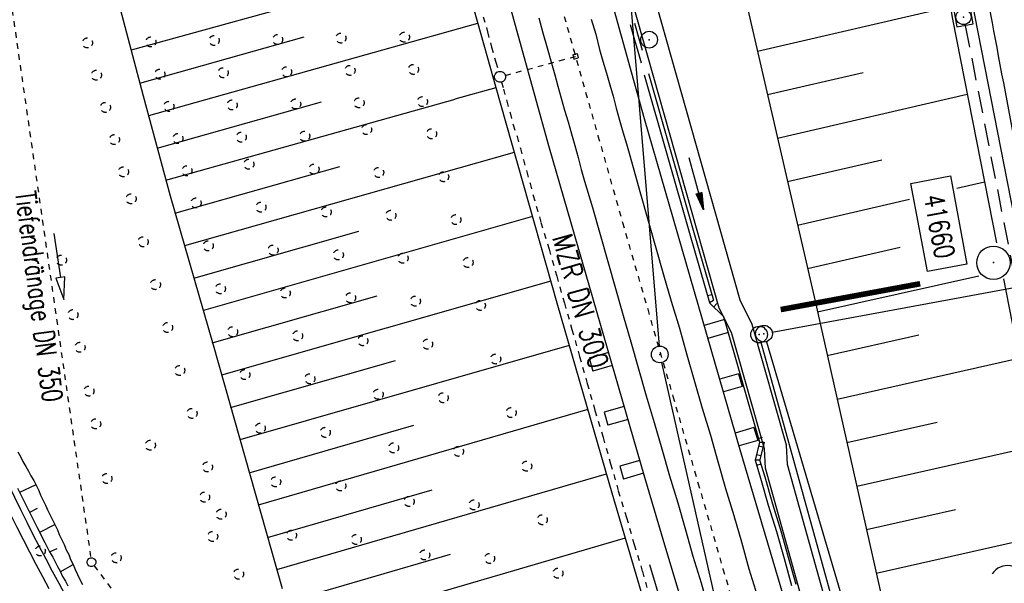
# Model space of a CAD drawing. Extents: x 447827 to 448299, y 438389 to 439851.
# Tile 6 of 116: x 448040 to 448128, y 438758 to 438808. Entities that reach past the tile are written whole.
import ezdxf
from ezdxf.enums import TextEntityAlignment as Align

# ---------------------------------------------------------------- set-up
doc = ezdxf.new("R2010")
doc.units = 0
doc.header["$LTSCALE"] = 2
doc.header["$MEASUREMENT"] = 0
for name, pattern in [('ACAD_ISO03W100', [0.5, 0.25, -0.25]), ('ACAD_ISO10W100W', [0.5, 0.25, -0.25]), ('AUSGEZOGEN', [0]), ('GEMEINDE', [3.5, 2, -0.5, 0.5, -0.5]), ('GESTRICH-X2', [1.5, 1, -0.5]), ('PUNKTX2', [0.5, 0.25, -0.25])]:
    doc.linetypes.add(name, pattern=pattern)
doc.layers.get('0').update_dxf_attribs({"linetype": 'AUSGEZOGEN'})
for name, color, linetype in [('211-GEMEINGRZ', 7, 'GEMEINDE'), ('211-GRENZL-BAB', 7, 'AUSGEZOGEN'), ('211-GRENZP-BAB', 7, 'AUSGEZOGEN'), ('BOESCHG', 250, 'AUSGEZOGEN'), ('DB-Bahnachse', 7, 'CONTINUOUS'), ('DB-Boeschungen', 15, 'CONTINUOUS'), ('DB-Gleisachsen', 7, 'CONTINUOUS'), ('DB-Hangverdübelung', 15, 'CONTINUOUS'), ('DB-Ingenieurbauwerke', 15, 'CONTINUOUS'), ('DB-Kabelanlagen', 15, 'CONTINUOUS'), ('DB-Tiefendränage', 15, 'CONTINUOUS'), ('DB-TIEFENDRÄNAGE-SCHRIFT', 15, 'CONTINUOUS'), ('DB-Tiefenentwässerung', 15, 'CONTINUOUS'), ('DB-Weg-Boeschungen', 15, 'CONTINUOUS'), ('DB-Wege', 15, 'CONTINUOUS'), ('FBRTOP', 250, 'AUSGEZOGEN'), ('KANAL', 7, 'GESTRICH-X2'), ('MULDE', 250, 'AUSGEZOGEN'), ('PFEILTOP', 200, 'AUSGEZOGEN'), ('PP', 7, 'AUSGEZOGEN'), ('SCHLITZRINNE', 200, 'AUSGEZOGEN'), ('SCHSYMBOL', 200, 'AUSGEZOGEN'), ('WALD', 8, 'AUSGEZOGEN')]:
    doc.layers.add(name, color=color, linetype=linetype)
doc.styles.add('ROMANS', font='romans.shx', dxfattribs={"width": 0.8})

# ---------------------------------------------------------------- blocks, each defined once
blk = doc.blocks.new('20')
blk.add_lwpolyline([(-0.754, -0.751), (0.754, -0.751), (0.754, 0.75), (-0.754, 0.75)], close=True)
blk.add_circle((0, 0), 0.676)
blk.add_point((0, 0))
blk = doc.blocks.new('PP')
at = {"color": 0}
blk.add_circle((0, -0.006), 1.493, dxfattribs=at)
blk.add_point((0, 0), dxfattribs=at)
blk = doc.blocks.new('GST')
at = {"color": 0}
blk.add_circle((0, 0), 0.75, dxfattribs=at)
blk.add_point((0, 0), dxfattribs=at)
blk = doc.blocks.new('10')
blk.add_blockref('GST', (0, 0))
blk = doc.blocks.new('PFEIL2')
at = {"color": 0}
for p, q in [((0.88, 0.002), (-2.401, -0.012)), ((0.881, -0.271), (0.879, 0.276)), ((0.879, 0.276), (2.429, 0.009)), ((0.911, 0.27), (0.879, 0.265)), ((0.965, 0.261), (0.879, 0.246)), ((1.019, 0.252), (0.879, 0.228)), ((1.073, 0.242), (0.879, 0.209)), ((1.127, 0.233), (0.879, 0.191)), ((1.181, 0.224), (0.879, 0.172)), ((1.235, 0.214), (0.879, 0.154)), ((1.289, 0.205), (0.879, 0.135)), ((1.343, 0.196), (0.879, 0.117)), ((1.397, 0.187), (0.879, 0.098)), ((1.451, 0.177), (0.879, 0.08)), ((1.505, 0.168), (0.879, 0.061)), ((1.559, 0.159), (0.88, 0.043)), ((1.613, 0.149), (0.88, 0.024)), ((1.668, 0.14), (0.88, 0.006)), ((1.722, 0.131), (0.88, -0.013)), ((1.776, 0.121), (0.88, -0.031)), ((1.83, 0.112), (0.88, -0.05)), ((1.884, 0.103), (0.88, -0.068)), ((1.938, 0.094), (0.88, -0.087)), ((1.992, 0.084), (0.88, -0.105)), ((2.046, 0.075), (0.88, -0.124)), ((2.1, 0.066), (0.88, -0.142)), ((2.154, 0.056), (0.88, -0.161)), ((2.208, 0.047), (0.88, -0.179)), ((2.262, 0.038), (0.881, -0.198)), ((2.316, 0.029), (0.881, -0.216)), ((2.37, 0.019), (0.881, -0.235)), ((2.424, 0.01), (0.881, -0.253)), ((2.429, 0.009), (0.881, -0.271))]:
    blk.add_line(p, q, dxfattribs=at)
blk = doc.blocks.new('LW')
at = {"color": 0}
blk.add_line((1.183, 0.003), (2.575, 0.003), dxfattribs=at)
for centre, radius, start, end in [((0.065, 1.189), 1.6, 312.72017, 226.72491), ((0.169, 1.08), 1.681, 321.19916, 68.98443), ((0.083, 1.129), 1.668, 319.29157, 65.21007)]:
    blk.add_arc(centre, radius, start, end, dxfattribs=at)

msp = doc.modelspace()

# ---------------------------------------------------------------- hatches: boundary and pattern name
at = {"layer": 'SCHLITZRINNE'}
h = msp.add_hatch(dxfattribs=at)
h.set_pattern_fill('_USER', color=256, scale=1.5, angle=45, style=0, pattern_type=0)
h.set_pattern_definition([(324.8574, (448134.7023, 438851.6164), (0.86342, 1.226583), [])])
edge = h.paths.add_edge_path()
edge.add_line((448125.443, 438906.454), (448125.936, 438906.533))
edge.add_line((448125.936, 438906.533), (448126.04, 438905.88))
edge.add_arc((261507.524, 409202.339), 188967.645, 9.03995391, 9.04374407, ccw=False)
edge.add_line((448128.005, 438893.535), (448131.933, 438868.846))
edge.add_line((448131.933, 438868.846), (448133.254, 438860.539))
edge.add_arc((449371.197, 439057.494), 1253.513, 189.039943, 189.277818)
edge.add_arc((454072.816, 439825.545), 6017.453, 189.2778182, 189.3863877)
edge.add_arc((449284.377, 439033.993), 1164.031, 189.386388, 189.87641)
edge.add_arc((450764.431, 439291.676), 2666.349, 189.87641, 190.200181)
edge.add_arc((449881.193, 439132.753), 1768.927, 190.200181, 190.588964)
edge.add_arc((450188.848, 439190.268), 2081.912, 190.588964, 190.947332)
edge.add_arc((450096.336, 439172.374), 1987.685, 190.947332, 191.307685)
edge.add_arc((450103.529, 439173.812), 1995.02, 191.307685, 191.667375)
edge.add_arc((450113.912, 439175.956), 2005.623, 191.667375, 192.024165)
edge.add_arc((450128.354, 439179.032), 2020.389, 192.024165, 192.37965)
edge.add_arc((450121.636, 439177.558), 2013.511, 192.37965, 192.73712)
edge.add_arc((450090.705, 439170.566), 1981.8, 192.73712, 193.097438)
edge.add_arc((450089.716, 439170.336), 1980.784, 193.097438, 193.45758)
edge.add_arc((450128.145, 439179.532), 2020.298, 193.45758, 193.814181)
edge.add_arc((450131.046, 439180.245), 2023.285, 193.814181, 194.170205)
edge.add_arc((450093.866, 439170.858), 1984.938, 194.170205, 194.529652)
edge.add_arc((450094.254, 439170.958), 1985.339, 194.529652, 194.889491)
edge.add_arc((450121.506, 439178.204), 2013.538, 194.889491, 195.246802)
edge.add_arc((450124.649, 439179.061), 2016.795, 195.246802, 195.602873)
edge.add_arc((450111.382, 439175.356), 2003.021, 195.602873, 195.960167)
edge.add_arc((450101.557, 439172.546), 1992.802, 195.960167, 196.3197)
edge.add_arc((450106.363, 439173.953), 1997.81, 196.3197, 196.678782)
edge.add_arc((450107.837, 439174.395), 1999.349, 196.678782, 197.03752)
edge.add_arc((450104.436, 439173.352), 1995.791, 197.03752, 197.396578)
edge.add_arc((450113.998, 439176.348), 2005.812, 197.396578, 197.753665)
edge.add_arc((450121.006, 439178.592), 2013.17, 197.753665, 198.110098)
edge.add_arc((450117.03, 439177.292), 2008.988, 198.110098, 198.467563)
edge.add_arc((450103.872, 439172.898), 1995.115, 198.467563, 198.826268)
edge.add_arc((450099.455, 439171.391), 1990.448, 198.826268, 199.185784)
edge.add_arc((450113.542, 439176.293), 2005.364, 199.185784, 199.54396)
edge.add_arc((450116.79, 439177.446), 2008.81, 199.54396, 199.90126)
edge.add_arc((450108.06, 439174.286), 1999.526, 199.90126, 200.259389)
edge.add_arc((450108.407, 439174.414), 1999.896, 200.259389, 200.617742)
edge.add_arc((450110.76, 439175.299), 2002.409, 200.617742, 200.975871)
edge.add_arc((450111.887, 439175.731), 2003.616, 200.975871, 201.333691)
edge.add_arc((450111.742, 439175.674), 2003.46, 201.333691, 201.691524)
edge.add_arc((450110.583, 439175.213), 2002.213, 201.691524, 202.04953)
edge.add_arc((450111.609, 439175.629), 2003.32, 202.04953, 202.407437)
edge.add_arc((450109.603, 439174.802), 2001.151, 202.407437, 202.765839)
edge.add_arc((450106.414, 439173.464), 1997.693, 202.765839, 203.100071)
edge.add_line((448125.443, 438906.454), (448125.547, 438905.801))
edge.add_arc((261507.369, 409202.315), 188967.302, 9.03995391, 9.04374407, ccw=False)
edge.add_line((448127.511, 438893.456), (448131.439, 438868.767))
edge.add_line((448131.439, 438868.767), (448132.715, 438860.746))
h = msp.add_hatch(dxfattribs=at)
h.set_pattern_fill('_USER', color=256, scale=1.5, angle=45, style=0, pattern_type=0)
h.set_pattern_definition([(326.72764, (448148.0771, 438778.445), (0.822929, 1.254108), [])])
edge = h.paths.add_edge_path()
edge.add_line((448125.936, 438906.533), (448126.04, 438905.88))
edge.add_arc((261507.524, 409202.339), 188967.645, 9.03995391, 9.04374407, ccw=False)
edge.add_line((448128.005, 438893.535), (448131.933, 438868.846))
edge.add_line((448131.933, 438868.846), (448133.254, 438860.539))
edge.add_arc((449371.197, 439057.494), 1253.513, 189.039943, 189.277818)
edge.add_arc((454072.816, 439825.545), 6017.453, 189.2778182, 189.3863877)
edge.add_arc((449284.377, 439033.993), 1164.031, 189.386388, 189.87641)
edge.add_arc((450764.431, 439291.676), 2666.349, 189.87641, 190.200181)
edge.add_arc((449881.193, 439132.753), 1768.927, 190.200181, 190.588964)
edge.add_arc((450188.848, 439190.268), 2081.912, 190.588964, 190.947332)
edge.add_arc((450096.336, 439172.374), 1987.685, 190.947332, 191.307685)
edge.add_arc((450103.529, 439173.812), 1995.02, 191.307685, 191.667375)
edge.add_arc((450113.912, 439175.956), 2005.623, 191.667375, 192.024165)
edge.add_arc((450128.354, 439179.032), 2020.389, 192.024165, 192.37965)
edge.add_arc((450121.636, 439177.558), 2013.511, 192.37965, 192.73712)
edge.add_arc((450090.705, 439170.566), 1981.8, 192.73712, 193.097438)
edge.add_arc((450089.716, 439170.336), 1980.784, 193.097438, 193.45758)
edge.add_arc((450128.145, 439179.532), 2020.298, 193.45758, 193.814181)
edge.add_arc((450131.046, 439180.245), 2023.285, 193.814181, 194.170205)
edge.add_arc((450093.866, 439170.858), 1984.938, 194.170205, 194.529652)
edge.add_arc((450094.254, 439170.958), 1985.339, 194.529652, 194.889491)
edge.add_arc((450121.506, 439178.204), 2013.538, 194.889491, 195.246802)
edge.add_arc((450124.649, 439179.061), 2016.795, 195.246802, 195.602873)
edge.add_arc((450111.382, 439175.356), 2003.021, 195.602873, 195.960167)
edge.add_arc((450101.557, 439172.546), 1992.802, 195.960167, 196.3197)
edge.add_arc((450106.363, 439173.953), 1997.81, 196.3197, 196.678782)
edge.add_arc((450107.837, 439174.395), 1999.349, 196.678782, 197.03752)
edge.add_arc((450104.436, 439173.352), 1995.791, 197.03752, 197.396578)
edge.add_arc((450113.998, 439176.348), 2005.812, 197.396578, 197.753665)
edge.add_arc((450121.006, 439178.592), 2013.17, 197.753665, 198.110098)
edge.add_arc((450117.03, 439177.292), 2008.988, 198.110098, 198.467563)
edge.add_arc((450103.872, 439172.898), 1995.115, 198.467563, 198.826268)
edge.add_arc((450099.455, 439171.391), 1990.448, 198.826268, 199.185784)
edge.add_arc((450113.542, 439176.293), 2005.364, 199.185784, 199.54396)
edge.add_arc((450116.79, 439177.446), 2008.81, 199.54396, 199.90126)
edge.add_arc((450108.06, 439174.286), 1999.526, 199.90126, 200.259389)
edge.add_arc((450108.407, 439174.414), 1999.896, 200.259389, 200.617742)
edge.add_arc((450110.76, 439175.299), 2002.409, 200.617742, 200.975871)
edge.add_arc((450111.887, 439175.731), 2003.616, 200.975871, 201.333691)
edge.add_arc((450111.742, 439175.674), 2003.46, 201.333691, 201.691524)
edge.add_arc((450110.583, 439175.213), 2002.213, 201.691524, 202.04953)
edge.add_arc((450111.609, 439175.629), 2003.32, 202.04953, 202.407437)
edge.add_arc((450109.603, 439174.802), 2001.151, 202.407437, 202.765839)
edge.add_arc((450106.414, 439173.464), 1997.693, 202.765839, 203.100071)
edge.add_arc((450188.848, 439190.268), 2082.412, 190.799627, 190.947332)
edge.add_arc((450096.336, 439172.374), 1988.185, 190.947332, 191.307685)
edge.add_arc((450103.529, 439173.812), 1995.52, 191.307685, 191.667375)
edge.add_arc((450113.912, 439175.956), 2006.123, 191.667375, 192.024165)
edge.add_arc((450128.354, 439179.032), 2020.889, 192.024165, 192.37965)
edge.add_arc((450121.636, 439177.558), 2014.011, 192.37965, 192.469296)

# ---------------------------------------------------------------- linework, layer by layer
at = {"layer": '211-GEMEINGRZ', "const_width": 0.5, "flags": 128}
msp.add_lwpolyline([(448107.898, 438782.143), (448120.399, 438784.462)], dxfattribs=at)
at = {"layer": '211-GRENZL-BAB'}
msp.add_line((448107.137, 438780.117), (448164.642, 438790.783), dxfattribs=at)
at = {"layer": '211-GRENZL-BAB', "flags": 128}
for points in [[(448089.022, 438874.913), (448096.998, 438778.867)], [(448123.17, 438717.632), (448106.16, 438779.177)], [(448106.612, 438779.26), (448124.218, 438719.569)], [(448097.225, 438777.388), (448114.439, 438701.161)]]:
    msp.add_lwpolyline(points, dxfattribs=at)
at = {"layer": 'BOESCHG'}
for p, q in [((448105.81, 438805.316), (448123.113, 438809.309)), ((448106.71, 438801.418), (448115.281, 438803.396)), ((448107.609, 438797.521), (448124.622, 438801.447)), ((448108.509, 438793.623), (448116.949, 438795.571)), ((448123.674, 438793.018), (448126.158, 438793.591)), ((448109.408, 438789.725), (448119.454, 438792.044)), ((448110.307, 438785.828), (448118.617, 438787.745)), ((448111.199, 438781.929), (448125.651, 438785.176)), ((448112.076, 438778.026), (448120.279, 438779.869)), ((448112.953, 438774.123), (448129.25, 438777.785)), ((448113.83, 438770.22), (448121.924, 438772.039)), ((448114.707, 438766.318), (448130.787, 438769.931)), ((448115.583, 438762.415), (448123.569, 438764.209)), ((448116.46, 438758.512), (448132.323, 438762.077))]:
    msp.add_line(p, q, dxfattribs=at)
msp.add_lwpolyline([(448092.426, 438872.646), (448095.861, 438848.434), (448110.895, 438783.286), (448121.951, 438734.08), (448130.228, 438703.674)], dxfattribs=at)
at = {"layer": 'DB-Bahnachse', "linetype": 'ACAD_ISO10W100W'}
for p, q in [((448087.174, 438813.255), (448089.327, 438805.462)), ((448089.327, 438805.462), (448089.597, 438804.51)), ((448089.597, 438804.51), (448091.521, 438797.728)), ((448091.521, 438797.728), (448093.723, 438789.944)), ((448093.723, 438789.944), (448095.975, 438782.168)), ((448095.975, 438782.168), (448098.227, 438774.393)), ((448098.227, 438774.393), (448100.479, 438766.618)), ((448100.479, 438766.618), (448102.722, 438758.892)), ((448102.722, 438758.892), (448105.023, 438751.125))]:
    msp.add_line(p, q, dxfattribs=at)
at = {"layer": 'DB-Boeschungen', "linetype": 'Continuous'}
for p, q in [((448042.486, 438832.55), (448050.755, 438801.317)), ((448076.343, 438823.562), (448082.765, 438800.684)), ((448079.147, 438813.549), (448049.672, 438805.391)), ((448080.734, 438807.788), (448051.228, 438799.523)), ((448050.454, 438802.432), (448065.203, 438806.589)), ((448082.371, 438802.036), (448078.692, 438801.024)), ((448050.755, 438801.317), (448053.169, 438792.352)), ((448078.702, 438800.987), (448052.775, 438793.704)), ((448052.001, 438796.613), (448066.75, 438800.771)), ((448082.765, 438800.684), (448087.882, 438782.552)), ((448084.016, 438796.235), (448054.478, 438787.862)), ((448053.597, 438790.803), (448068.396, 438794.97)), ((448053.169, 438792.352), (448057.031, 438778.973)), ((448085.653, 438790.483), (448056.173, 438782.07)), ((448055.301, 438784.962), (448070.09, 438789.177)), ((448087.298, 438784.682), (448057.769, 438776.26)), ((448056.946, 438779.161), (448071.735, 438783.376)), ((448087.882, 438782.552), (448092.77, 438765.699)), ((448057.031, 438778.973), (448063.218, 438757.12)), ((448088.935, 438778.93), (448059.414, 438770.459)), ((448058.592, 438773.36), (448073.381, 438777.575)), ((448090.621, 438773.187), (448061.068, 438764.609)), ((448060.246, 438767.509), (448075.026, 438771.774)), ((448092.266, 438767.386), (448062.714, 438758.808)), ((448061.891, 438761.708), (448076.672, 438765.973)), ((448092.77, 438765.699), (448097.014, 438751.321)), ((448093.952, 438761.643), (448064.359, 438753.007)), ((448063.536, 438755.907), (448078.308, 438760.221))]:
    msp.add_line(p, q, dxfattribs=at)
at = {"layer": 'DB-Gleisachsen', "linetype": 'Continuous'}
for p, q in [((448086.228, 438808.312), (448086.572, 438806.951)), ((448090.923, 438808.185), (448091.317, 438806.834)), ((448086.572, 438806.951), (448086.966, 438805.599)), ((448091.317, 438806.834), (448091.661, 438805.473)), ((448086.966, 438805.599), (448087.36, 438804.248)), ((448091.661, 438805.473), (448091.953, 438804.408)), ((448091.953, 438804.408), (448092.294, 438803.351)), ((448087.36, 438804.248), (448087.652, 438803.182)), ((448087.652, 438803.182), (448087.935, 438802.166)), ((448092.294, 438803.351), (448092.586, 438802.286)), ((448087.935, 438802.166), (448088.227, 438801.101)), ((448092.586, 438802.286), (448092.869, 438801.27)), ((448088.227, 438801.101), (448088.518, 438800.036)), ((448092.869, 438801.27), (448093.161, 438800.204)), ((448088.518, 438800.036), (448088.859, 438798.979)), ((448093.161, 438800.204), (448093.453, 438799.139)), ((448093.453, 438799.139), (448093.745, 438798.074)), ((448088.859, 438798.979), (448089.151, 438797.914)), ((448089.151, 438797.914), (448089.443, 438796.849)), ((448093.745, 438798.074), (448094.086, 438797.017)), ((448089.443, 438796.849), (448089.735, 438795.783)), ((448094.086, 438797.017), (448094.377, 438795.952)), ((448089.735, 438795.783), (448090.027, 438794.718)), ((448094.377, 438795.952), (448094.669, 438794.887)), ((448090.027, 438794.718), (448090.318, 438793.653)), ((448094.669, 438794.887), (448095.346, 438792.519)), ((448090.318, 438793.653), (448091.044, 438791.294)), ((448095.346, 438792.519), (448096.032, 438790.102)), ((448091.044, 438791.294), (448091.73, 438788.877)), ((448096.032, 438790.102), (448096.717, 438787.685)), ((448091.73, 438788.877), (448092.415, 438786.459)), ((448096.717, 438787.685), (448097.403, 438785.268)), ((448092.415, 438786.459), (448093.101, 438784.042)), ((448097.403, 438785.268), (448098.079, 438782.9)), ((448093.101, 438784.042), (448093.787, 438781.625)), ((448098.079, 438782.9), (448098.814, 438780.491)), ((448093.787, 438781.625), (448094.463, 438779.257)), ((448098.814, 438780.491), (448099.5, 438778.074)), ((448094.463, 438779.257), (448095.149, 438776.84)), ((448099.5, 438778.074), (448100.177, 438775.706)), ((448095.149, 438776.84), (448095.835, 438774.423)), ((448100.177, 438775.706), (448100.862, 438773.289)), ((448095.835, 438774.423), (448096.569, 438772.015)), ((448100.862, 438773.289), (448101.597, 438770.881)), ((448096.569, 438772.015), (448097.246, 438769.647)), ((448101.597, 438770.881), (448102.274, 438768.513)), ((448097.246, 438769.647), (448097.932, 438767.23)), ((448102.274, 438768.513), (448102.959, 438766.096)), ((448097.932, 438767.23), (448098.667, 438764.821)), ((448102.959, 438766.096), (448103.694, 438763.687)), ((448098.667, 438764.821), (448099.352, 438762.404)), ((448103.694, 438763.687), (448104.371, 438761.319)), ((448099.352, 438762.404), (448100.029, 438760.036)), ((448104.371, 438761.319), (448105.056, 438758.902)), ((448100.029, 438760.036), (448100.764, 438757.628)), ((448105.056, 438758.902), (448105.791, 438756.494)), ((448100.764, 438757.628), (448101.449, 438755.211))]:
    msp.add_line(p, q, dxfattribs=at)
at = {"layer": 'DB-Hangverdübelung', "linetype": 'PUNKTX2'}
for centre in [(448074.174, 438806.567), (448045.768, 438806.052), (448051.452, 438806.144), (448057.125, 438806.273), (448062.814, 438806.359), (448068.49, 438806.488), (448046.573, 438803.164), (448052.257, 438803.256), (448057.932, 438803.384), (448063.618, 438803.469), (448069.301, 438803.591), (448074.987, 438803.679), (448053.064, 438800.367), (448058.74, 438800.495), (448064.431, 438800.582), (448070.115, 438800.686), (448075.796, 438800.79), (448047.379, 438800.274), (448070.789, 438798.282), (448076.608, 438797.908), (448048.187, 438797.385), (448053.873, 438797.478), (448059.553, 438797.607), (448065.24, 438797.694), (448060.233, 438795.178), (448048.998, 438794.496), (448054.685, 438794.59), (448066.071, 438794.738), (448071.867, 438794.442), (448077.693, 438794.058), (448049.679, 438792.076), (448055.502, 438791.703), (448061.318, 438791.329), (448067.161, 438790.896), (448072.96, 438790.595), (448078.786, 438790.21), (448050.761, 438788.225), (448056.59, 438787.854), (448062.408, 438787.48), (448043.433, 438786.579), (448068.252, 438787.047), (448074.053, 438786.747), (448079.879, 438786.362), (448051.858, 438784.378), (448057.681, 438784.006), (448063.501, 438783.632), (448069.347, 438783.2), (448075.157, 438782.902), (448080.98, 438782.517), (448044.47, 438781.688), (448052.951, 438780.53), (448058.776, 438780.158), (448064.599, 438779.786), (448070.446, 438779.354), (448045.102, 438778.764), (448076.253, 438779.043), (448082.359, 438777.711), (448054.037, 438776.681), (448059.875, 438776.312), (448065.7, 438775.94), (448045.905, 438774.836), (448071.822, 438774.546), (448077.649, 438774.241), (448055.142, 438772.836), (448083.744, 438772.906), (448046.506, 438771.897), (448061.251, 438771.504), (448067.081, 438771.135), (448051.409, 438769.982), (448073.207, 438769.741), (448079.022, 438769.432), (448056.528, 438768.031), (448085.134, 438768.103), (448047.507, 438766.998), (448062.636, 438766.7), (448068.468, 438766.331), (448056.269, 438765.327), (448074.598, 438764.939), (448080.415, 438764.63), (448057.751, 438763.793), (448086.53, 438763.302), (448056.99, 438761.8), (448064.053, 438761.904), (448069.861, 438761.529), (448041.543, 438760.499), (448048.341, 438759.891), (448075.995, 438760.138), (448081.814, 438759.83), (448059.308, 438758.425), (448087.933, 438758.503)]:
    msp.add_ellipse(centre, major_axis=(-0.318, 0.318), ratio=1, start_param=2.557664, end_param=8.840849, dxfattribs=at)
at = {"layer": 'DB-Ingenieurbauwerke', "linetype": 'Continuous'}
for p, q in [((448081.781, 438849.479), (448095.649, 438799.291)), ((448073.187, 438847.162), (448087.085, 438796.868)), ((448089.257, 438804.988), (448089.642, 438805.094)), ((448089.257, 438804.988), (448089.363, 438804.602)), ((448089.363, 438804.602), (448089.749, 438804.708)), ((448089.642, 438805.094), (448089.749, 438804.708)), ((448095.649, 438799.291), (448104.245, 438769.61)), ((448087.085, 438796.868), (448095.704, 438767.108)), ((448102.76, 438781.212), (448101.031, 438780.711)), ((448103.094, 438780.059), (448101.365, 438779.558)), ((448092.469, 438778.283), (448090.74, 438777.782)), ((448090.74, 438777.782), (448091.074, 438776.63)), ((448092.803, 438777.13), (448091.074, 438776.63)), ((448104.101, 438776.394), (448102.431, 438775.911)), ((448104.101, 438776.394), (448104.435, 438775.242)), ((448104.435, 438775.242), (448102.767, 438774.759)), ((448093.877, 438773.453), (448092.079, 438772.932)), ((448092.079, 438772.932), (448092.412, 438771.78)), ((448094.213, 438772.301), (448092.412, 438771.78)), ((448105.501, 438771.559), (448103.832, 438771.075)), ((448105.501, 438771.559), (448105.835, 438770.406)), ((448105.835, 438770.406), (448104.168, 438769.923)), ((448104.245, 438769.61), (448113.518, 438738.314)), ((448095.277, 438768.618), (448093.479, 438768.097)), ((448093.479, 438768.097), (448093.813, 438766.944)), ((448095.614, 438767.466), (448093.813, 438766.944)), ((448095.704, 438767.108), (448097.588, 438760.749)), ((448097.588, 438760.749), (448105.914, 438732.647))]:
    msp.add_line(p, q, dxfattribs=at)
at = {"layer": 'DB-Ingenieurbauwerke', "linetype": 'ACAD_ISO03W100'}
msp.add_line((448083.233, 438803.144), (448089.501, 438804.848), dxfattribs=at)
at = {"layer": 'DB-Kabelanlagen', "linetype": 'Continuous'}
for p, q in [((448094.414, 438807.691), (448094.808, 438806.34)), ((448094.799, 438807.811), (448095.193, 438806.459)), ((448094.808, 438806.34), (448095.091, 438805.323)), ((448095.193, 438806.459), (448095.485, 438805.394)), ((448095.091, 438805.323), (448095.383, 438804.258)), ((448095.675, 438803.193), (448099.789, 438788.772)), ((448096.06, 438803.312), (448100.182, 438788.853)), ((448099.789, 438788.772), (448101.528, 438782.768)), ((448100.182, 438788.853), (448101.882, 438782.983)), ((448101.339, 438783.398), (448101.725, 438783.502)), ((448101.861, 438782.97), (448101.506, 438782.755)), ((448102.775, 438781.536), (448101.507, 438782.753)), ((448102.178, 438782.678), (448101.894, 438782.382)), ((448102.775, 438781.536), (448105.988, 438770.258)), ((448105.988, 438770.258), (448105.599, 438768.63)), ((448105.889, 438770.59), (448106.259, 438770.7)), ((448105.984, 438770.241), (448106.406, 438770.244)), ((448106.406, 438770.244), (448106.029, 438768.665)), ((448105.725, 438769.158), (448106.125, 438769.066)), ((448105.908, 438769.921), (448106.306, 438769.826)), ((448105.599, 438768.63), (448106.097, 438767.012)), ((448105.61, 438768.676), (448106.029, 438768.665)), ((448106.105, 438768.271), (448105.719, 438768.167)), ((448106.01, 438768.665), (448106.482, 438767.131)), ((448106.097, 438767.012), (448106.783, 438764.594)), ((448106.482, 438767.131), (448107.168, 438764.714)), ((448107.168, 438764.714), (448107.903, 438762.306)), ((448106.783, 438764.594), (448107.509, 438762.235)), ((448107.509, 438762.235), (448108.194, 438759.818)), ((448107.903, 438762.306), (448108.579, 438759.938)), ((448108.194, 438759.818), (448108.88, 438757.401)), ((448108.579, 438759.938), (448109.265, 438757.521))]:
    msp.add_line(p, q, dxfattribs=at)
at = {"layer": 'DB-Tiefendränage', "linetype": 'ACAD_ISO03W100'}
for p, q in [((448038.88, 438809.984), (448046.066, 438759.893)), ((448046.362, 438759.176), (448069.99, 438727.489))]:
    msp.add_line(p, q, dxfattribs=at)
at = {"layer": 'DB-Tiefendränage', "linetype": 'Continuous'}
msp.add_ellipse((448046.123, 438759.497), major_axis=(-0.283, 0.283), ratio=1, start_param=2.557664, end_param=8.840849, dxfattribs=at)
at = {"layer": 'DB-TIEFENDRÄNAGE-SCHRIFT', "linetype": 'Continuous'}
for p, q in [((448042.748, 438788.971), (448043.34, 438785.015)), ((448043.34, 438785.015), (448042.945, 438784.956)), ((448042.945, 438784.956), (448043.636, 438783.037)), ((448043.736, 438785.074), (448043.34, 438785.015)), ((448043.636, 438783.037), (448043.736, 438785.074))]:
    msp.add_line(p, q, dxfattribs=at)
at = {"layer": 'DB-Tiefenentwässerung', "linetype": 'ACAD_ISO03W100'}
for p, q in [((448081.237, 438808.386), (448081.631, 438807.034)), ((448081.631, 438807.034), (448081.975, 438805.673)), ((448081.975, 438805.673), (448082.369, 438804.322)), ((448082.369, 438804.322), (448082.611, 438803.493)), ((448082.883, 438802.531), (448083.055, 438801.904)), ((448083.055, 438801.904), (448083.347, 438800.839)), ((448083.347, 438800.839), (448083.638, 438799.774)), ((448083.638, 438799.774), (448083.93, 438798.709)), ((448083.93, 438798.709), (448084.271, 438797.652)), ((448084.271, 438797.652), (448084.563, 438796.587)), ((448084.563, 438796.587), (448084.846, 438795.571)), ((448084.846, 438795.571), (448085.138, 438794.505)), ((448085.138, 438794.505), (448085.43, 438793.44)), ((448085.43, 438793.44), (448085.721, 438792.375)), ((448085.721, 438792.375), (448086.407, 438789.958)), ((448086.407, 438789.958), (448087.142, 438787.549)), ((448087.142, 438787.549), (448087.827, 438785.132)), ((448087.827, 438785.132), (448088.513, 438782.715)), ((448088.513, 438782.715), (448089.19, 438780.347)), ((448089.19, 438780.347), (448089.875, 438777.93)), ((448089.875, 438777.93), (448090.561, 438775.513)), ((448090.561, 438775.513), (448091.246, 438773.096)), ((448091.246, 438773.096), (448091.981, 438770.687)), ((448091.981, 438770.687), (448092.658, 438768.32)), ((448092.658, 438768.32), (448093.344, 438765.902)), ((448093.344, 438765.902), (448094.078, 438763.494)), ((448094.078, 438763.494), (448094.764, 438761.077)), ((448094.764, 438761.077), (448095.499, 438758.669)), ((448095.499, 438758.669), (448096.176, 438756.301))]:
    msp.add_line(p, q, dxfattribs=at)
at = {"layer": 'DB-Tiefenentwässerung', "linetype": 'Continuous'}
msp.add_line((448096.13, 438759.296), (448097.29, 438755.468), dxfattribs=at)
msp.add_ellipse((448082.75, 438803.013), major_axis=(-0.354, 0.354), ratio=1, start_param=2.557664, end_param=8.840849, dxfattribs=at)
at = {"layer": 'DB-Weg-Boeschungen', "linetype": 'Continuous'}
for p, q in [((448039.541, 438769.375), (448039.759, 438768.954)), ((448039.759, 438768.954), (448039.978, 438768.533)), ((448039.978, 438768.533), (448040.254, 438768.07)), ((448040.254, 438768.07), (448040.472, 438767.649)), ((448040.472, 438767.649), (448040.691, 438767.228)), ((448039.709, 438765.756), (448041.12, 438766.436)), ((448040.691, 438767.228), (448040.959, 438766.815)), ((448040.959, 438766.815), (448041.177, 438766.394)), ((448039.498, 438766.128), (448039.724, 438765.658)), ((448039.724, 438765.658), (448039.943, 438765.237)), ((448041.177, 438766.394), (448041.404, 438765.924)), ((448041.404, 438765.924), (448041.573, 438765.495)), ((448039.943, 438765.237), (448040.169, 438764.766)), ((448040.169, 438764.766), (448040.388, 438764.345)), ((448041.573, 438765.495), (448041.799, 438765.024)), ((448041.799, 438765.024), (448042.018, 438764.603)), ((448040.388, 438764.345), (448040.606, 438763.924)), ((448040.599, 438763.974), (448041.3, 438764.338)), ((448040.606, 438763.924), (448040.833, 438763.454)), ((448042.018, 438764.603), (448042.187, 438764.174)), ((448042.187, 438764.174), (448042.413, 438763.704)), ((448040.833, 438763.454), (448041.051, 438763.033)), ((448041.051, 438763.033), (448041.27, 438762.612)), ((448042.413, 438763.704), (448042.632, 438763.283)), ((448042.632, 438763.283), (448042.85, 438762.862)), ((448041.27, 438762.612), (448041.496, 438762.141)), ((448041.488, 438762.191), (448042.85, 438762.862)), ((448041.496, 438762.141), (448041.715, 438761.72)), ((448042.85, 438762.862), (448043.077, 438762.392)), ((448043.077, 438762.392), (448043.246, 438761.963)), ((448041.715, 438761.72), (448041.941, 438761.25)), ((448041.941, 438761.25), (448042.16, 438760.829)), ((448043.246, 438761.963), (448043.472, 438761.493)), ((448043.472, 438761.493), (448043.691, 438761.072)), ((448042.16, 438760.829), (448042.378, 438760.408)), ((448042.378, 438760.408), (448043.038, 438760.715)), ((448042.378, 438760.408), (448042.654, 438759.946)), ((448043.691, 438761.072), (448043.868, 438760.593)), ((448043.868, 438760.593), (448044.086, 438760.172)), ((448042.654, 438759.946), (448042.872, 438759.524)), ((448042.872, 438759.524), (448043.091, 438759.103)), ((448044.086, 438760.172), (448044.255, 438759.743)), ((448044.255, 438759.743), (448044.482, 438759.273)), ((448043.091, 438759.103), (448043.309, 438758.682)), ((448043.309, 438758.682), (448043.536, 438758.212)), ((448043.317, 438758.633), (448044.482, 438759.273)), ((448044.482, 438759.273), (448044.651, 438758.844)), ((448044.651, 438758.844), (448044.877, 438758.374)), ((448043.536, 438758.212), (448043.804, 438757.799)), ((448043.804, 438757.799), (448044.022, 438757.378)), ((448044.877, 438758.374), (448045.096, 438757.953)), ((448045.096, 438757.953), (448045.322, 438757.482))]:
    msp.add_line(p, q, dxfattribs=at)
at = {"layer": 'DB-Wege', "linetype": 'Continuous'}
msp.add_line((448043.193, 438757.6), (448058.032, 438730.264), dxfattribs=at)
for major_axis, start_param, end_param in [((-39.723, 194.485), 1.66585, 1.866623), ((-39.535, 193.503), 1.66579, 1.866562)]:
    msp.add_ellipse((448216.771, 438851.819), major_axis=major_axis, ratio=1, start_param=start_param, end_param=end_param, dxfattribs=at)
at = {"layer": 'FBRTOP'}
for points in [[(448034.372, 439384.926, -0.000001), (448050.087, 439286.169, -0.000002), (448057.944, 439236.79)], [(448068.197, 439390.308, -0.000001), (448083.912, 439291.551, -0.000002), (448091.769, 439242.172)], [(448115.34, 439094.036, 0.000001), (448125.161, 439032.313, -0.000001), (448134.983, 438970.589, -0.000001), (448138.911, 438945.9, 0.000002), (448142.84, 438921.21, 0.000007), (448144.804, 438908.866, -0.000017), (448146.769, 438896.521), (448150.697, 438871.831), (448152.012, 438863.563, 0.001038), (448152.834, 438858.467, 0.000474), (448154.667, 438847.31, 0.002138), (448156.319, 438837.578, 0.001413), (448158.922, 438822.873, 0.001696), (448161.067, 438811.177, 0.001564), (448163.477, 438798.508, 0.001572), (448165.867, 438786.358, 0.001569), (448168.337, 438774.202, 0.001557), (448170.877, 438762.094, 0.001551), (448173.501, 438749.958, 0.00156), (448176.207, 438737.813, 0.001572), (448178.966, 438725.78, 0.001571), (448181.798, 438713.778, 0.000235), (448182.237, 438711.949, 0.001553)], [(448081.515, 439088.654, 0.000001), (448091.337, 439026.931, -0.000001), (448101.158, 438965.207, -0.000001), (448105.087, 438940.518, 0.000002), (448109.015, 438915.828, 0.000007), (448110.98, 438903.483, -0.000017), (448112.944, 438891.138), (448116.872, 438866.45), (448118.199, 438858.111, 0.001038), (448119.033, 438852.94, 0.000474), (448120.894, 438841.612, 0.002138), (448122.571, 438831.731, 0.001412), (448125.216, 438816.789, 0.001697), (448127.398, 438804.894, 0.001564), (448129.85, 438792.003, 0.001572), (448132.281, 438779.643, 0.001569), (448134.794, 438767.276, 0.001557), (448137.377, 438754.96, 0.001551), (448140.047, 438742.614, 0.00156), (448142.799, 438730.259, 0.001572), (448145.606, 438718.019, 0.001476), (448148.31, 438706.551, 0.001556)]]:
    msp.add_lwpolyline(points, format="xyb", dxfattribs=at)
at = {"layer": 'FBRTOP', "const_width": 0.5}
msp.add_lwpolyline([(448091.926, 439145.728), (448100.526, 439091.679, 0.000001), (448110.348, 439029.956, -0.000001), (448120.169, 438968.232, -0.000001), (448124.098, 438943.543, 0.000002), (448128.026, 438918.853, 0.000007), (448129.991, 438906.508, -0.000017), (448131.955, 438894.163), (448135.883, 438869.474), (448137.204, 438861.175, 0.001038), (448138.03, 438856.046, 0.000474), (448139.876, 438844.815, 0.002138), (448141.539, 438835.017, 0.001413), (448144.16, 438820.208, 0.001696), (448146.322, 438808.425, 0.001564), (448148.75, 438795.659, 0.001572), (448151.157, 438783.417, 0.001569), (448153.647, 438771.168, 0.001557), (448156.205, 438758.969, 0.001551), (448158.85, 438746.742, 0.00156), (448161.576, 438734.505, 0.001572), (448164.356, 438722.381, 0.001571), (448167.21, 438710.288, 0.00009), (448167.378, 438709.585, 0.001553)], format="xyb", dxfattribs=at)
at = {"layer": 'KANAL'}
msp.add_line((448124.438, 438807.625), (448133.906, 438759.219), dxfattribs=at)
at = {"layer": 'MULDE'}
msp.add_lwpolyline([(448069.975, 439151.679), (448075.838, 439113.728), (448082.304, 439073.53), (448083.048, 439068.242), (448090.42, 439023.167, -0.000172), (448090.42, 439023.167), (448097.313, 438980.838), (448104.704, 438934.912), (448110.729, 438896.249), (448112.275, 438886.392), (448112.779, 438883.431), (448117.058, 438857.092), (448125.269, 438808.555), (448135.025, 438758.683), (448146.212, 438709.057), (448146.861, 438706.32)], format="xyb", dxfattribs=at)
for points in [[(448127.897, 438703.303), (448118.737, 438733.746), (448115.398, 438743.501), (448108.516, 438768.248), (448108.428, 438769.974), (448105.351, 438780.809), (448104.258, 438782.999), (448090.658, 438831.082), (448090.693, 438832.433), (448090.232, 438834.336), (448089.418, 438835.844), (448080.022, 438870.016), (448079.128, 438875.408)], [(448127.897, 438703.303), (448118.737, 438733.746), (448115.398, 438743.501), (448108.516, 438768.248), (448108.428, 438769.974), (448105.351, 438780.809), (448104.258, 438782.999), (448090.658, 438831.082), (448090.693, 438832.433), (448090.232, 438834.336), (448089.418, 438835.844), (448080.022, 438870.016), (448079.128, 438875.408)], [(448125.904, 438702.986), (448116.833, 438733.134), (448113.486, 438742.909), (448106.53, 438767.926), (448106.442, 438769.646), (448103.479, 438780.083), (448102.384, 438782.273), (448088.65, 438830.83), (448088.687, 438832.221), (448088.35, 438833.614), (448087.55, 438835.094), (448078.066, 438869.586), (448077.658, 438872.042)], [(448112.583, 438872.167), (448115.084, 438856.764), (448123.301, 438808.197), (448127.227, 438788.129)], [(448127.861, 438784.887), (448133.067, 438758.271), (448144.264, 438708.607), (448144.88, 438706.005)]]:
    msp.add_lwpolyline(points, dxfattribs=at)
at = {"layer": 'PP', "flags": 128}
msp.add_lwpolyline([(448119.568, 438793.458), (448123.106, 438794.122), (448124.588, 438786.224), (448121.05, 438785.56)], close=True, dxfattribs=at)
at = {"layer": 'SCHLITZRINNE'}
msp.add_lwpolyline([(448125.936, 438906.533, 0), (448126.04, 438905.88, -0.000017), (448128.005, 438893.535), (448131.933, 438868.846), (448133.254, 438860.539, 0.001038), (448134.083, 438855.401, 0.000474), (448135.932, 438844.149, 0.002138), (448137.597, 438834.334, 0.001413), (448140.224, 438819.498, 0.001696), (448142.389, 438807.692, 0.001564), (448144.822, 438794.899, 0.001572), (448147.235, 438782.633, 0.001569), (448149.729, 438770.36, 0.001557), (448152.293, 438758.136, 0.001551), (448154.942, 438745.884, 0.00156), (448157.674, 438733.622, 0.001572), (448160.46, 438721.475, 0.001571), (448163.319, 438709.357, 0.000051), (448163.416, 438708.954, 0.001553)], format="xyb", dxfattribs=at)

# ---------------------------------------------------------------- block references
at = {"layer": '211-GRENZP-BAB', "rotation": 289.6609145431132}
for p in [(448105.96, 438779.9), (448106.4, 438779.98), (448097.06, 438778.12)]:
    msp.add_blockref('GST', p, dxfattribs=at)
at = {"layer": 'PFEILTOP', "rotation": 285.2340794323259}
msp.add_blockref('PFEIL2', (448100.342, 438793.431), dxfattribs=at)
at = {"layer": 'PP'}
msp.add_blockref('PP', (448126.965, 438786.353), dxfattribs=at)
at = {"layer": 'SCHSYMBOL', "rotation": 280.4628}
msp.add_blockref('20', (448124.285, 438808.376), dxfattribs=at)
at = {"layer": 'SCHSYMBOL'}
msp.add_blockref('10', (448096.105, 438806.345), dxfattribs=at)
at = {"layer": 'WALD', "rotation": 281.4284303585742}
msp.add_blockref('LW', (448127.04, 438757.418), dxfattribs=at)

# ---------------------------------------------------------------- texts
at = {"layer": 'DB-TIEFENDRÄNAGE-SCHRIFT', "linetype": 'Continuous', "style": 'ROMANS', "oblique": 360, "width": 0.7}
msp.add_text('Tiefendränage DN 350', height=1.8, rotation=277.54335, dxfattribs=at).set_placement((448039.288, 438792.632))
at = {"layer": 'DB-Tiefenentwässerung', "linetype": 'Continuous', "style": 'ROMANS', "oblique": 360, "width": 0.8}
msp.add_text('MZR DN 300', height=1.8, rotation=285.84978, dxfattribs=at).set_placement((448087.413, 438788.6))
at = {"layer": 'PP', "style": 'ROMANS', "width": 0.75}
msp.add_text('41660', height=1.8, rotation=280.6274, dxfattribs=at).set_placement((448121.768, 438786.611), align=Align.RIGHT)

doc.saveas('drawing.dxf')
